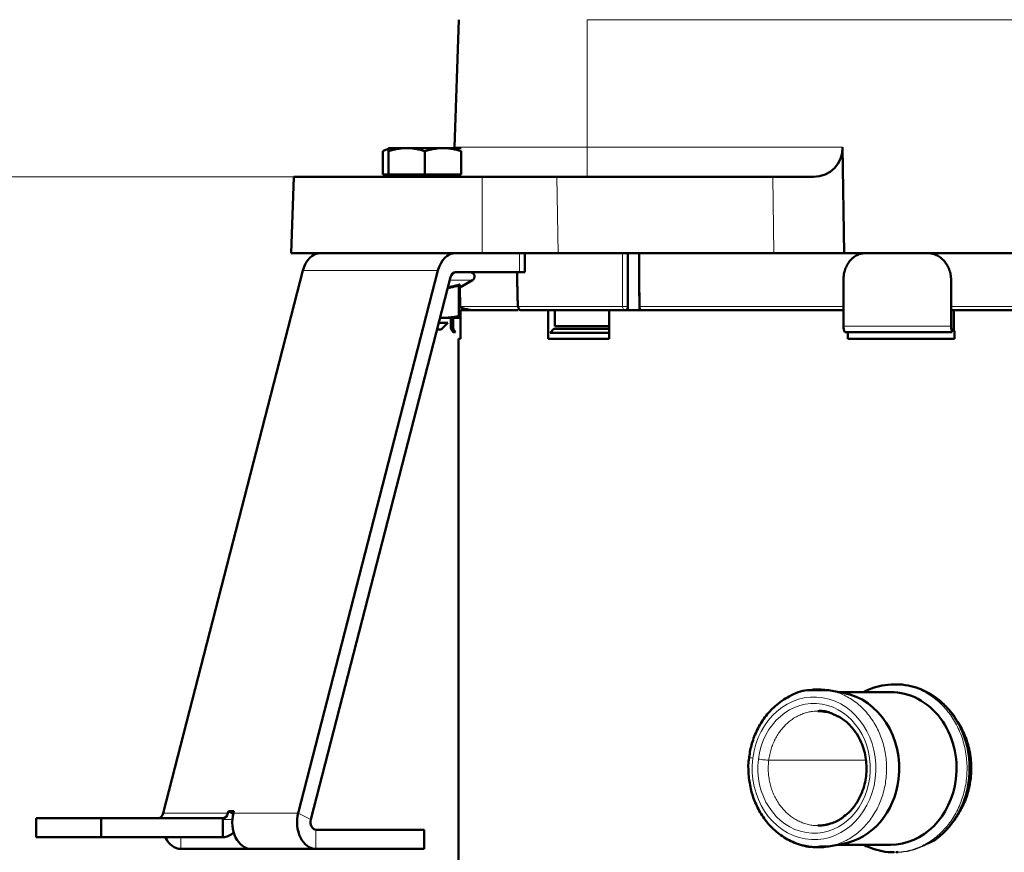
# Model space of a CAD drawing. Header units: millimetres. Extents: x 5 to 414, y 5 to 290.
# Tile 40 of 83: x 191 to 217, y 183 to 205. Entities that reach past the tile are written whole.
import ezdxf

# ---------------------------------------------------------------- set-up
doc = ezdxf.new("R2010")
doc.units = ezdxf.units.MM
doc.layers.add('1', color=7, linetype='Continuous', true_color=0xffffff)
doc.styles.add('Arial', font='Arial')
doc.dimstyles.new('DIMSTYLE_BRK_4', dxfattribs={"dimtxt": 0.18, "dimasz": 0.18, "dimexe": 0.18, "dimexo": 0.0625, "dimgap": 0.09, "dimtad": 0, "dimtih": 1, "dimtoh": 1, "dimdec": 4, "dimzin": 0, "dimdsep": 46, "dimtxsty": 'Standard', "dimcen": 0.09, "dimadec": 0, "dimazin": 0, "dimtfac": 1, "dimtdec": 4, "dimtofl": 0, "dimtmove": 0, "dimatfit": 3, "dimfxl": 1, "dimtolj": 1, "dimtzin": 0, "dimarcsym": 0})
doc.dimstyles.get("Standard").update_dxf_attribs({"dimtxt": 0.18, "dimasz": 0.18, "dimexe": 0.18, "dimexo": 0.0625, "dimgap": 0.09, "dimtad": 0, "dimtih": 1, "dimtoh": 1, "dimdec": 4, "dimzin": 0, "dimdsep": 46, "dimtxsty": 'Standard', "dimcen": 0.09, "dimadec": 0, "dimazin": 0, "dimtfac": 1, "dimtdec": 4, "dimtofl": 0, "dimtmove": 0, "dimatfit": 3, "dimfxl": 1, "dimtolj": 1, "dimtzin": 0, "dimarcsym": 0})

# ---------------------------------------------------------------- blocks, each defined once
blk = doc.blocks.new('_U4')
at = {"layer": '1', "color": 92, "lineweight": 13}
for p, q in [((188.784692, 193.48414), (188.784692, 213.927631)), ((203.673668, 205.48414), (186.784692, 205.48414)), ((198.084128, 200.98414), (186.784692, 200.98414))]:
    blk.add_line(p, q, dxfattribs=at)
at = {"layer": '1', "color": 92, "lineweight": 18}
for points in [[(188.784692, 205.48414), (187.84687, 208.984137), (189.722515, 208.984144)], [(188.784692, 200.98414), (189.722515, 197.484144), (187.84687, 197.484137)]]:
    blk.add_solid(points, dxfattribs=at)
at = {"layer": '1', "color": 1, "linetype": 'Continuous', "lineweight": 13, "insert": (188.331808, 209.700966), "char_height": 3, "attachment_point": 7, "rotation": 90, "line_spacing_factor": 0.824923, "style": 'Arial'}
blk.add_mtext('\\fArial|b0|i0;\\W1.0000;45', dxfattribs=at)
blk = doc.blocks.new('_U5')
at = {"layer": '1', "color": 92, "linetype": 'Continuous', "lineweight": 13}
for p, q in [((187.284692, 205.48414), (175.827831, 205.48414)), ((202.807705, 205.48414), (190.284692, 205.48414)), ((177.827831, 201.98414), (177.827831, 113.86414)), ((202.450841, 110.36414), (175.827831, 110.36414))]:
    blk.add_line(p, q, dxfattribs=at)
at = {"layer": '1', "color": 92}
for points in [[(178.411165, 201.98414), (177.244498, 201.98414), (177.827831, 205.48414)], [(177.244498, 113.86414), (178.411165, 113.86414), (177.827831, 110.36414)]]:
    blk.add_solid(points, dxfattribs=at)
at = {"layer": 'Defpoints', "color": 0}
for p in [(202.807705, 205.48414), (177.827831, 110.36414), (202.450841, 110.36414)]:
    blk.add_point(p, dxfattribs=at)
at = {"layer": '1', "color": 1, "lineweight": 13, "insert": (173.264831, 157.92414), "char_height": 3, "attachment_point": 2, "rotation": 90, "style": 'Arial'}
blk.add_mtext('\\A1;951', dxfattribs=at)

msp = doc.modelspace()

# ---------------------------------------------------------------- linework, layer by layer
at = {"layer": '1', "color": 7, "linetype": 'Continuous', "lineweight": 50}
for p, q in [((202.29125, 201.75622), (202.40795, 205.0981)), ((200.41732, 201.64929), (200.41732, 201.04414)), ((200.56429, 201.73414), (201.03929, 201.73414)), ((200.56429, 201.64929), (200.56429, 201.04414)), ((201.03929, 201.73414), (201.98929, 201.73414)), ((201.51429, 201.64929), (201.51429, 201.04414)), ((202.46429, 201.73414), (201.98929, 201.73414)), ((202.46429, 201.04414), (202.46429, 201.64929)), ((212.49322, 198.98414), (212.45312, 201.75622)), ((198.01429, 198.98414), (198.08413, 200.98414)), ((198.08413, 200.98414), (203.01429, 200.98414)), ((200.41732, 201.04414), (200.56429, 201.04414)), ((200.56429, 201.04414), (201.51429, 201.04414)), ((201.51429, 201.04414), (202.46429, 201.04414)), ((203.01429, 200.98414), (204.97244, 200.98414)), ((210.62585, 200.98414), (204.97244, 200.98414)), ((211.69173, 200.98414), (210.62585, 200.98414)), ((198.01429, 198.98414), (203.01429, 198.98414)), ((203.01429, 198.98414), (205.00137, 198.98414)), ((204.13561, 198.48414), (204.13561, 198.98414)), ((210.65478, 198.98414), (205.00137, 198.98414)), ((206.83134, 197.58239), (206.82637, 198.98414)), ((210.65478, 198.98414), (212.49322, 198.98414)), ((219.44617, 198.98414), (212.49322, 198.98414)), ((194.66243, 184.31294), (198.31976, 198.52355)), ((198.19797, 184.31294), (201.85529, 198.52355)), ((202.18752, 198.35254), (198.5302, 184.14192)), ((203.98916, 198.48414), (202.32042, 198.48414)), ((202.42796, 198.0811), (202.75723, 198.2712)), ((203.98916, 198.48414), (204.13561, 198.48414)), ((212.47391, 198.28414), (212.47391, 197.06669)), ((215.29147, 197.06669), (215.29147, 198.28414)), ((202.40429, 197.33273), (202.40429, 198.13727)), ((202.43003, 198.08231), (202.43876, 197.58214)), ((202.44972, 197.48414), (202.44972, 196.94527)), ((203.961, 197.48414), (202.44972, 197.48414)), ((202.54774, 197.52688), (202.54774, 197.48415)), ((203.94756, 197.58172), (203.95415, 197.58239)), ((204.73978, 196.73414), (204.73978, 197.48414)), ((204.91393, 197.48414), (204.91393, 197.06669)), ((206.33978, 197.48414), (206.33978, 196.73414)), ((206.9307, 197.48414), (206.77117, 197.48414)), ((206.83134, 197.58241), (206.83169, 197.48414)), ((212.47387, 197.48414), (206.9307, 197.48414)), ((215.36795, 197.48414), (215.29201, 197.48414)), ((215.36764, 197.48414), (215.36764, 196.94527)), ((224.63429, 197.48414), (215.36764, 197.48414)), ((201.96429, 197.28414), (201.91254, 197.28414)), ((201.96429, 197.28414), (202.41429, 197.28414)), ((202.19429, 197.28417), (202.19429, 197.06669)), ((202.25109, 197.06669), (202.25109, 197.28416)), ((201.83536, 196.98414), (201.93929, 196.98414)), ((201.8804, 197.15914), (202.11429, 197.15914)), ((201.93929, 196.98414), (202.11429, 197.15914)), ((204.8876, 196.99598), (204.84202, 196.94527)), ((204.8876, 196.99598), (206.33976, 196.99598)), ((204.91393, 197.06669), (206.33976, 197.06669)), ((202.31537, 196.91112), (202.25872, 196.91112)), ((202.39429, 196.73414), (202.39429, 169.45914)), ((202.39429, 196.73414), (202.4506, 196.73414)), ((202.4506, 196.94527), (202.44972, 196.94527)), ((202.44972, 196.94527), (202.4506, 196.94527)), ((202.4506, 196.94527), (202.4506, 196.73414)), ((206.33978, 196.73414), (204.73978, 196.73414)), ((204.84396, 196.94527), (204.79572, 196.8897)), ((204.79572, 196.8897), (206.33977, 196.8897)), ((204.84202, 196.94527), (204.84396, 196.94527)), ((212.50994, 196.91112), (215.31972, 196.91112)), ((212.58575, 196.73414), (212.58575, 196.91112)), ((212.58575, 196.73414), (215.37914, 196.73414)), ((215.36764, 196.94527), (215.37914, 196.94527)), ((215.37914, 196.94527), (215.37914, 196.73414)), ((213.85429, 187.68414), (213.80429, 187.68414)), ((212.46675, 187.46104), (212.08452, 187.52871)), ((213.70429, 187.48414), (212.33629, 187.48414)), ((196.35949, 184.31294), (196.37158, 184.35992)), ((196.37158, 184.35992), (196.49662, 184.29556)), ((196.37158, 184.35992), (196.513, 184.35992)), ((196.513, 184.35992), (196.50091, 184.31294)), ((191.34059, 184.18134), (191.34059, 183.68134)), ((193.03765, 184.18134), (191.34059, 184.18134)), ((196.2266, 184.18134), (193.03765, 184.18134)), ((193.03765, 184.18134), (193.03765, 183.68134)), ((196.2266, 183.68134), (196.2266, 184.18134)), ((201.49173, 183.87352), (198.66309, 183.87352)), ((201.49173, 183.87352), (201.49173, 183.37352)), ((193.03765, 183.68134), (191.34059, 183.68134)), ((196.2266, 183.68134), (193.03765, 183.68134)), ((196.96599, 183.37352), (195.12756, 183.37352)), ((196.96603, 183.37352), (198.66309, 183.37352)), ((201.49173, 183.37352), (198.66309, 183.37352)), ((212.08488, 183.43964), (212.46675, 183.50724)), ((212.33629, 183.48414), (213.70429, 183.48414))]:
    msp.add_line(p, q, dxfattribs=at)
at = {"layer": '1', "color": 2, "linetype": 'Continuous', "lineweight": 13}
for p, q in [((205.76429, 205.0981), (245.26429, 205.0981)), ((205.76429, 201.75622), (205.76429, 205.0981)), ((205.76429, 201.75622), (212.45312, 201.75622)), ((203.01429, 198.98414), (203.01429, 200.98414)), ((204.97244, 200.98414), (205.00137, 198.98414)), ((210.62585, 200.98414), (210.65478, 198.98414)), ((203.98916, 198.98414), (203.98916, 198.48414)), ((201.85529, 198.52355), (198.31976, 198.52355)), ((202.75723, 198.2712), (202.16653, 198.2712)), ((202.25109, 197.06669), (202.19429, 197.06669)), ((212.47391, 197.06669), (215.29147, 197.06669)), ((213.07029, 185.69871), (210.51861, 185.69871)), ((194.66243, 184.31294), (196.35949, 184.31294)), ((196.47341, 184.14192), (196.22659, 184.14192)), ((196.50091, 184.31294), (198.19797, 184.31294)), ((198.5302, 184.14192), (198.19797, 184.31294)), ((198.66309, 183.87352), (198.66309, 183.37352)), ((195.12756, 183.68133), (195.12756, 183.37352))]:
    msp.add_line(p, q, dxfattribs=at)
at = {"layer": '1', "color": 7, "linetype": 'Continuous', "lineweight": 50}
for centre, radius, start, end in [((202.70017, 198.37002), 0.11412, 300, 90), ((202.41429, 197.06669), 0.22, 180, 225)]:
    msp.add_arc(centre, radius, start, end, dxfattribs=at)
for centre, major_axis, ratio, start_param, end_param in [((211.65223, 201.78414), (-0.58694, 0.57262), 0.951819, 2.36853834, 3.90442808), ((198.78488, 198.28414), (0, -0.7), 0.707107, 3.14159265, 4.36332313), ((202.32042, 198.28414), (0, -0.7), 0.707107, 3.14159265, 4.36332313), ((202.32042, 198.28414), (0, 0.2), 0.707107, 0, 1.22173048), ((202.47056, 197.06669), (0, -0.22), 0.997564, 4.71238898, 5.49778714), ((212.59693, 197.06669), (0, 0.22), 0.559193, 1.57079633, 2.35619449), ((215.38791, 197.06669), (0, -0.22), 0.438371, 4.71238898, 5.49778714), ((212.20429, 185.48414), (0, -2), 0.866025, 1.42725491, 2.98951003), ((213.70429, 185.48414), (0, -2), 0.866025, 1.42725491, 3.14158275), ((212.20429, 185.48414), (0, -2), 0.866025, 0.1521119, 1.42725491), ((213.70429, 185.48414), (0, -2), 0.866025, 6.2831754, 7.71044021), ((194.52954, 184.38134), (0, -0.2), 0.707107, 0, 1.22173048), ((196.2266, 184.38134), (0, 0.2), 0.707107, 3.14159265, 4.36332313), ((196.96603, 184.07352), (0, 0.7), 0.707107, 1.22173048, 3.14159265), ((198.66309, 184.07352), (0, -0.7), 0.707107, 4.36332313, 6.28318531), ((198.66309, 184.07352), (0, -0.2), 0.707107, 4.36332313, 6.28318531), ((195.12756, 184.07352), (0, 0.7), 0.707107, 2.16552272, 3.14159265), ((196.2266, 184.38134), (0, -0.7), 0.707107, 0, 0.60622648)]:
    msp.add_ellipse(centre, major_axis=major_axis, ratio=ratio, start_param=start_param, end_param=end_param, dxfattribs=at)
at = {"layer": '1', "color": 2, "linetype": 'Continuous', "lineweight": 13}
for major_axis, start_param, end_param in [((0, -1.86923), 1.42725491, 4.56884756), ((0, -1.7), 1.42725491, 4.56884756), ((0, -1.86923), 4.56884756, 7.71044021), ((0, -1.7), 4.56884756, 7.71044021)]:
    msp.add_ellipse((211.70429, 185.48414), major_axis=major_axis, ratio=0.866025, start_param=start_param, end_param=end_param, dxfattribs=at)
at = {"layer": '1', "color": 7, "linetype": 'Continuous', "lineweight": 50}
for points, knots in [([(200.5628, 201.71435), (200.55954, 201.71336), (200.55629, 201.71234), (200.50737, 201.69653), (200.46218, 201.67519), (200.41732, 201.64929)], [0, 0, 0, 0, 0.06651109, 0.06651109, 1, 1, 1, 1]), ([(200.56429, 201.64929), (200.56429, 201.65573), (200.56429, 201.66191), (200.56429, 201.67073), (200.56429, 201.6736), (200.56429, 201.67917), (200.56429, 201.68188), (200.56429, 201.69498), (200.56429, 201.70403), (200.56429, 201.71878), (200.56429, 201.72449), (200.56429, 201.73215), (200.56429, 201.73414), (200.56429, 201.73414)], [0, 0, 0, 0, 0.12512336, 0.12512336, 0.18768504, 0.18768504, 0.25024672, 0.25024672, 0.50049344, 0.50049344, 0.75074017, 0.75074017, 1, 1, 1, 1]), ([(201.03929, 201.73414), (200.99882, 201.73414), (200.95861, 201.73214), (200.87865, 201.72441), (200.8389, 201.71867), (200.72026, 201.69653), (200.64199, 201.67519), (200.56429, 201.64929)], [0, 0, 0, 0, 0.25, 0.25, 0.5, 0.5, 1, 1, 1, 1]), ([(201.03929, 201.73414), (201.04936, 201.73414), (201.05946, 201.73402), (201.07462, 201.73365), (201.07968, 201.73349), (201.08978, 201.73312), (201.115, 201.73204), (201.14012, 201.73019), (201.20019, 201.72437), (201.23998, 201.71863), (201.35862, 201.69646), (201.43678, 201.67513), (201.51429, 201.64929)], [0, 0, 0, 0, 0.0625, 0.0625, 0.09375, 0.09375, 0.125, 0.25, 0.25, 0.5, 0.5, 1, 1, 1, 1]), ([(201.2321, 201.71046), (201.23405, 201.71078), (201.23599, 201.71109), (201.28369, 201.71878), (201.32958, 201.72449), (201.42169, 201.73217), (201.46791, 201.73414), (201.51429, 201.73414)], [0, 0, 0, 0, 0.02077787, 0.02077787, 0.51038893, 0.51038893, 1, 1, 1, 1]), ([(201.79991, 201.70989), (201.7975, 201.71029), (201.7951, 201.71068), (201.74692, 201.71851), (201.70072, 201.72432), (201.64818, 201.72873), (201.64234, 201.72919), (201.63066, 201.73005), (201.61316, 201.73125), (201.59567, 201.73217), (201.56074, 201.73365), (201.53749, 201.73414), (201.51429, 201.73414)], [0, 0, 0, 0, 0.0256379, 0.0256379, 0.51281895, 0.51281895, 0.57371658, 0.57371658, 0.63461421, 0.75640948, 0.75640948, 1, 1, 1, 1]), ([(201.98929, 201.73414), (201.94882, 201.73414), (201.90861, 201.73214), (201.82865, 201.72441), (201.7889, 201.71867), (201.67026, 201.69653), (201.59199, 201.67519), (201.51429, 201.64929)], [0, 0, 0, 0, 0.25, 0.25, 0.5, 0.5, 1, 1, 1, 1]), ([(201.98929, 201.73414), (201.99936, 201.73414), (202.00946, 201.73402), (202.02462, 201.73365), (202.02968, 201.73349), (202.03978, 201.73312), (202.065, 201.73204), (202.09012, 201.73019), (202.15019, 201.72437), (202.18998, 201.71863), (202.30862, 201.69646), (202.38678, 201.67513), (202.46429, 201.64929)], [0, 0, 0, 0, 0.0625, 0.0625, 0.09375, 0.09375, 0.125, 0.25, 0.25, 0.5, 0.5, 1, 1, 1, 1]), ([(202.28841, 201.73128), (202.28133, 201.73045), (202.27428, 201.72944), (202.24755, 201.72495), (202.22797, 201.72029), (202.20849, 201.71442)], [0, 0, 0, 0, 0.26346237, 0.26346237, 1, 1, 1, 1]), ([(201.49174, 200.98414), (201.51733, 200.98414), (201.56853, 200.9866), (201.64462, 200.99763), (201.7193, 201.01591), (201.76868, 201.03315), (201.79338, 201.04319), (201.79436, 201.04359)], [0, 0, 0, 0, 0.24744819, 0.49489638, 0.74234457, 0.98979276, 1, 1, 1, 1]), ([(213.06011, 198.98414), (213.04057, 198.98414), (213.02121, 198.983), (212.98285, 198.97852), (212.96385, 198.97517), (212.92619, 198.9663), (212.90753, 198.96076), (212.88443, 198.95245), (212.87982, 198.95072), (212.87063, 198.94711), (212.86603, 198.94523), (212.85234, 198.9394), (212.84333, 198.93526), (212.81666, 198.92211), (212.78205, 198.90258), (212.74929, 198.87918), (212.72543, 198.86015), (212.7176, 198.85356), (212.70602, 198.84331), (212.70219, 198.83982), (212.69459, 198.83274), (212.69081, 198.82913), (212.67219, 198.81085), (212.65803, 198.79546), (212.6311, 198.7632), (212.61834, 198.74632), (212.59422, 198.7111), (212.58286, 198.69275), (212.56955, 198.66886), (212.56693, 198.66403), (212.56179, 198.65429), (212.55926, 198.64937), (212.55187, 198.63455), (212.54716, 198.62456), (212.53369, 198.59428), (212.51747, 198.55304), (212.50467, 198.51011), (212.49636, 198.47727), (212.49381, 198.46622), (212.48915, 198.4439), (212.48703, 198.4326), (212.48141, 198.39869), (212.4758, 198.35322), (212.47391, 198.30725), (212.47391, 198.28414)], [0, 0, 0, 0, 0.0625, 0.0625, 0.125, 0.125, 0.1875, 0.1875, 0.203125, 0.203125, 0.21875, 0.21875, 0.25, 0.25, 0.3125, 0.375, 0.375, 0.40625, 0.40625, 0.421875, 0.421875, 0.4375, 0.4375, 0.5, 0.5, 0.5625, 0.5625, 0.625, 0.625, 0.640625, 0.640625, 0.65625, 0.65625, 0.6875, 0.6875, 0.75, 0.8125, 0.8125, 0.84375, 0.84375, 0.875, 0.875, 0.9375, 1, 1, 1, 1]), ([(215.29147, 198.28414), (215.29147, 198.30725), (215.28942, 198.35322), (215.28334, 198.39869), (215.27725, 198.4326), (215.27496, 198.4439), (215.26991, 198.46622), (215.26714, 198.47727), (215.25816, 198.51011), (215.2443, 198.55304), (215.22677, 198.59428), (215.21223, 198.62456), (215.20715, 198.63455), (215.19917, 198.64937), (215.19645, 198.65429), (215.1909, 198.66403), (215.18808, 198.66886), (215.17374, 198.69275), (215.1615, 198.7111), (215.13556, 198.74632), (215.12185, 198.7632), (215.09295, 198.79546), (215.07777, 198.81085), (215.05784, 198.82913), (215.0538, 198.83274), (215.04567, 198.83982), (215.04157, 198.84331), (215.0292, 198.85356), (215.02082, 198.86015), (214.99535, 198.87918), (214.96044, 198.90258), (214.92366, 198.92211), (214.89536, 198.93526), (214.8858, 198.9394), (214.87129, 198.94523), (214.86643, 198.94711), (214.8567, 198.95072), (214.85182, 198.95245), (214.82739, 198.96076), (214.80769, 198.9663), (214.76799, 198.97517), (214.74799, 198.97852), (214.70768, 198.983), (214.68738, 198.98414), (214.66692, 198.98414)], [0, 0, 0, 0, 0.0625, 0.125, 0.125, 0.15625, 0.15625, 0.1875, 0.1875, 0.25, 0.3125, 0.3125, 0.34375, 0.34375, 0.359375, 0.359375, 0.375, 0.375, 0.4375, 0.4375, 0.5, 0.5, 0.5625, 0.5625, 0.578125, 0.578125, 0.59375, 0.59375, 0.625, 0.625, 0.6875, 0.75, 0.75, 0.78125, 0.78125, 0.796875, 0.796875, 0.8125, 0.8125, 0.875, 0.875, 0.9375, 0.9375, 1, 1, 1, 1]), ([(202.40429, 198.13727), (202.33224, 198.11405), (202.25959, 198.09499), (202.16386, 198.07788), (202.14154, 198.07444), (202.11913, 198.07159)], [0, 0, 0, 0, 0.76764381, 0.76764381, 1, 1, 1, 1]), ([(202.12035, 198.08863), (202.14313, 198.09151), (202.16587, 198.09502), (202.19771, 198.10075), (202.20687, 198.10249), (202.22515, 198.10616), (202.25252, 198.11192), (202.27975, 198.11845), (202.33403, 198.13244), (202.36997, 198.14301), (202.40572, 198.15459)], [0, 0, 0, 0, 0.23624039, 0.23624039, 0.33171034, 0.33171034, 0.4271803, 0.6181202, 0.6181202, 1, 1, 1, 1]), ([(202.40572, 198.15459), (202.40868, 198.15554), (202.4114, 198.15629), (202.41449, 198.15692), (202.41509, 198.15704), (202.41625, 198.15723), (202.41792, 198.15747), (202.41937, 198.15757), (202.42069, 198.15757), (202.4211, 198.15756), (202.42188, 198.15749), (202.42224, 198.15744), (202.42324, 198.15725), (202.42379, 198.15706), (202.42467, 198.15655), (202.425, 198.15624), (202.42544, 198.15549), (202.42554, 198.15507), (202.42553, 198.15459)], [0, 0, 0, 0, 0.25, 0.25, 0.3125, 0.3125, 0.375, 0.5, 0.5, 0.5625, 0.5625, 0.625, 0.625, 0.75, 0.75, 0.875, 0.875, 1, 1, 1, 1]), ([(202.42553, 198.15459), (202.4252, 198.13152), (202.42489, 198.11257), (202.42454, 198.09288), (202.42445, 198.08778), (202.42432, 198.08086), (202.42429, 198.07904), (202.42429, 198.07897), (202.42429, 198.07897), (202.42429, 198.07897)], [0, 0, 0, 0, 0.49681726, 0.49681726, 0.7452259, 0.7452259, 0.99363453, 0.99363453, 1, 1, 1, 1]), ([(202.43875, 197.5824), (202.43884, 197.57539), (202.44875, 197.56181), (202.48966, 197.54246), (202.5484, 197.52558), (202.6115, 197.51215), (202.66278, 197.50253), (202.69252, 197.49707), (202.70487, 197.49412), (202.70894, 197.49316), (202.7123, 197.49201), (202.71298, 197.49176), (202.7133, 197.49163), (202.71352, 197.49154), (202.71372, 197.49145), (202.714, 197.49133), (202.71451, 197.49109), (202.71629, 197.49008), (202.71616, 197.48977), (202.71582, 197.48959), (202.7157, 197.48957)], [0, 0, 0, 0, 0.24109642, 0.46915952, 0.67117759, 0.83417561, 0.94522827, 0.97726606, 0.9867282, 0.9915999, 0.99211956, 0.99229602, 0.99237155, 0.99244398, 0.99251839, 0.99259951, 0.99279523, 0.99337184, 0.99868862, 1, 1, 1, 1]), ([(203.95415, 197.58239), (203.95435, 197.56953), (203.95944, 197.54362), (203.97998, 197.51101), (204.01028, 197.48923), (204.03416, 197.48414), (204.04598, 197.48414)], [0, 0, 0, 0, 0.2499955, 0.49999399, 0.7499955, 1, 1, 1, 1]), ([(204.04598, 197.48414), (204.18778, 197.48414), (204.5385, 197.48414), (205.2057, 197.48414), (205.9741, 197.48414), (206.53988, 197.48414), (206.77117, 197.48414)], [0, 0, 0, 0, 0.19687118, 0.46217138, 0.78743253, 1, 1, 1, 1]), ([(206.77117, 197.48414), (206.77891, 197.48414), (206.79456, 197.48923), (206.81442, 197.51101), (206.82787, 197.54362), (206.8312, 197.56953), (206.83134, 197.5824)], [0, 0, 0, 0, 0.24999993, 0.49999991, 0.74999993, 1, 1, 1, 1]), ([(207.21035, 197.48414), (207.19813, 197.48414), (207.15971, 197.48414), (207.07797, 197.48414), (206.99186, 197.48414), (206.94598, 197.48414), (206.9307, 197.48414)], [0, 0, 0, 0, 0.19424715, 0.50520363, 0.81620697, 1, 1, 1, 1]), ([(202.40429, 197.33273), (202.36762, 197.32516), (202.33095, 197.3183), (202.25762, 197.30628), (202.22095, 197.30113), (202.14762, 197.29275), (202.11095, 197.28954), (202.03762, 197.28523), (202.00095, 197.28414), (201.96429, 197.28414)], [0, 0, 0, 0, 0.25, 0.25, 0.5, 0.5, 0.75, 0.75, 1, 1, 1, 1]), ([(202.41429, 197.33273), (202.41429, 197.33304), (202.41406, 197.33328), (202.41339, 197.33353), (202.4131, 197.33359), (202.41243, 197.33367), (202.41205, 197.33369), (202.41118, 197.33369), (202.41069, 197.33367), (202.40961, 197.33359), (202.40846, 197.33347), (202.40715, 197.33327), (202.40577, 197.33303), (202.40504, 197.33289), (202.40429, 197.33273)], [0, 0, 0, 0, 0.25, 0.25, 0.375, 0.375, 0.5, 0.5, 0.625, 0.625, 0.75, 0.875, 0.875, 1, 1, 1, 1]), ([(202.41429, 197.28414), (202.41429, 197.28422), (202.41429, 197.28531), (202.41429, 197.28955), (202.41429, 197.29277), (202.41429, 197.30115), (202.41429, 197.30631), (202.41429, 197.31531), (202.41429, 197.32014), (202.41429, 197.3254), (202.41429, 197.329), (202.41429, 197.33084), (202.41429, 197.33273)], [0, 0, 0, 0, 0.24339646, 0.24339646, 0.49559764, 0.49559764, 0.74779882, 0.74779882, 0.87389941, 0.9369497, 0.9369497, 1, 1, 1, 1]), ([(202.41483, 197.2958), (202.41679, 197.29617), (202.41876, 197.29655), (202.4306, 197.29889), (202.44047, 197.30106), (202.45035, 197.30342)], [0, 0, 0, 0, 0.16607063, 0.16607063, 1, 1, 1, 1]), ([(213.8044, 187.68414), (213.69584, 187.68389), (213.49636, 187.66415), (213.23304, 187.5943), (213.0864, 187.52378), (213.02645, 187.48943)], [0, 0, 0, 0, 0.39872118, 0.74743394, 1, 1, 1, 1]), ([(214.70166, 183.52123), (214.75065, 183.54244), (214.90455, 183.62027), (215.12735, 183.8167), (215.36444, 184.09258), (215.55061, 184.40863), (215.73109, 184.86511), (215.82389, 185.4914), (215.70926, 186.2387), (215.43731, 186.7881), (215.13466, 187.14625), (214.83653, 187.39706), (214.50647, 187.56995), (214.16098, 187.66525), (213.96153, 187.68395), (213.8544, 187.68414)], [0, 0, 0, 0, 0.02991456, 0.09715706, 0.16254032, 0.22651074, 0.29032545, 0.41734222, 0.54435999, 0.67099537, 0.73268866, 0.79733489, 0.88548043, 0.93946645, 1, 1, 1, 1]), ([(211.64559, 187.52928), (211.60619, 187.53174), (211.40197, 187.53379), (211.06441, 187.39241), (210.6904, 187.14349), (210.41139, 186.83616), (210.20777, 186.50183), (210.06983, 186.14541), (210.02043, 185.89939), (210.00571, 185.77686)], [0, 0, 0, 0, 0.04766775, 0.24945506, 0.42660668, 0.57986136, 0.72452265, 0.86701971, 1, 1, 1, 1]), ([(212.0843, 187.52875), (212.07929, 187.52963), (211.95831, 187.55043), (211.81508, 187.55794), (211.67778, 187.54684), (211.65749, 187.54479)], [0, 0, 0, 0, 0.03553821, 0.8572309, 1, 1, 1, 1]), ([(212.06317, 186.95405), (212.03894, 186.95974), (212.01458, 186.96463), (211.94804, 186.97574), (211.90567, 186.98037), (211.844, 186.9836), (211.82479, 186.98412), (211.80557, 186.98414)], [0, 0, 0, 0, 0.28596017, 0.28596017, 0.77772314, 0.77772314, 1, 1, 1, 1]), ([(212.2136, 186.89735), (212.3041, 186.86399), (212.47644, 186.77384), (212.69378, 186.57141), (212.85531, 186.34346), (212.96411, 186.11604), (213.05575, 185.82275), (213.09519, 185.44705), (213.02729, 184.98982), (212.864, 184.62485), (212.66894, 184.37048), (212.54656, 184.26841), (212.48818, 184.22835)], [0, 0, 0, 0, 0.09913806, 0.2017118, 0.28981175, 0.36385904, 0.43321142, 0.5672129, 0.69532649, 0.84061776, 0.92922769, 1, 1, 1, 1]), ([(215.46648, 186.7037), (215.47731, 186.68689), (215.48791, 186.66991), (215.53268, 186.59595), (215.56465, 186.53725), (215.60885, 186.44628), (215.62296, 186.41548), (215.6398, 186.37634), (215.64313, 186.36849), (215.64969, 186.35275), (215.65939, 186.3291), (215.66866, 186.30532), (215.69866, 186.22577), (215.71969, 186.16122), (215.75594, 186.03032), (215.77116, 185.96397), (215.78957, 185.8631), (215.79497, 185.82925), (215.80194, 185.77813), (215.80515, 185.75249), (215.80793, 185.72671), (215.80969, 185.7095), (215.81052, 185.70087), (215.81757, 185.62322), (215.82067, 185.55443), (215.82078, 185.41731), (215.81777, 185.34897), (215.8057, 185.21274), (215.79662, 185.14485), (215.78141, 185.06027), (215.77655, 185.03492), (215.77125, 185.0096), (215.76762, 184.99273), (215.76576, 184.9843), (215.75622, 184.94229), (215.74787, 184.90903), (215.72069, 184.81024), (215.69974, 184.74573), (215.65233, 184.61933), (215.62587, 184.55745), (215.58203, 184.46662), (215.55907, 184.4217), (215.53453, 184.37755), (215.52199, 184.3556), (215.51776, 184.3483), (215.50923, 184.33376), (215.50493, 184.32653), (215.49226, 184.3055), (215.48379, 184.29179), (215.47519, 184.27822)], [0, 0, 0, 0, 0.02407813, 0.02407813, 0.10380706, 0.10380706, 0.14367152, 0.14367152, 0.15363763, 0.15363763, 0.16360375, 0.18353598, 0.18353598, 0.2632649, 0.2632649, 0.34299382, 0.34299382, 0.38285828, 0.38285828, 0.40279051, 0.41275663, 0.41275663, 0.42272274, 0.42272274, 0.50245166, 0.50245166, 0.58218059, 0.58218059, 0.66190951, 0.66190951, 0.68184174, 0.69180785, 0.69180785, 0.70177397, 0.70177397, 0.74163843, 0.74163843, 0.82136735, 0.82136735, 0.90109627, 0.90109627, 0.94096073, 0.96089296, 0.96089296, 0.97085908, 0.97085908, 0.98082519, 0.98082519, 1, 1, 1, 1]), ([(210.00571, 185.77686), (210.00432, 185.77025), (209.97783, 185.6398), (209.98223, 185.37445), (210.02559, 184.99424), (210.13793, 184.62546), (210.30986, 184.28194), (210.54203, 183.97526), (210.83635, 183.7132), (211.19786, 183.51614), (211.55361, 183.41423), (211.78085, 183.42245), (211.86432, 183.43322)], [0, 0, 0, 0, 0.00567328, 0.1118896, 0.21812022, 0.32593663, 0.4353921, 0.54652803, 0.66181851, 0.78715533, 0.92282346, 1, 1, 1, 1]), ([(212.48818, 184.22835), (212.46713, 184.20887), (212.36214, 184.11976), (212.21925, 184.0592), (212.10121, 184.02597), (212.08275, 184.02121)], [0, 0, 0, 0, 0.17878209, 0.87180763, 1, 1, 1, 1]), ([(211.803, 183.98414), (211.82629, 183.98411), (211.84959, 183.98481), (211.91531, 183.98882), (211.95765, 183.99382), (212.02769, 184.00613), (212.05556, 184.01211), (212.08323, 184.01913)], [0, 0, 0, 0, 0.24745992, 0.24745992, 0.69902913, 0.69902913, 1, 1, 1, 1]), ([(211.39164, 183.47372), (211.44614, 183.45849), (211.6165, 183.42053), (211.85, 183.40829), (212.02582, 183.42919), (212.08444, 183.43957)], [0, 0, 0, 0, 0.24105343, 0.74508569, 1, 1, 1, 1]), ([(213.02597, 183.47044), (213.08681, 183.43997), (213.23738, 183.37481), (213.49759, 183.30303), (213.69704, 183.28433), (213.80417, 183.28415)], [0, 0, 0, 0, 0.24977009, 0.60343827, 1, 1, 1, 1])]:
    msp.add_open_spline(points, degree=3, knots=knots, dxfattribs=at)
for points, degree in [([(202.28547, 201.68418), (202.28848, 201.70809), (202.29041, 201.73213), (202.29125, 201.75622)], 3), ([(207.13103, 197.48414), (207.12931, 197.98414), (207.12759, 198.48414), (207.12589, 198.98414)], 3), ([(207.12589, 198.98414), (207.12748, 198.51689), (207.12909, 198.04964), (207.1307, 197.5824)], 3), ([(203.9268, 198.48413), (203.94756, 197.58171)], 1), ([(207.1307, 197.5824), (207.13087, 197.56953), (207.13529, 197.54362), (207.1531, 197.51101), (207.17939, 197.48923), (207.2001, 197.48414), (207.21035, 197.48414)], 3), ([(201.96429, 197.28414), (201.94748, 197.28414), (201.93068, 197.28437), (201.91388, 197.28483)], 3), ([(213.80402, 187.68414), (213.78529, 187.68413), (213.76655, 187.68381), (213.74782, 187.68317)], 3), ([(213.90817, 187.68326), (213.89012, 187.68385), (213.87207, 187.68414), (213.85402, 187.68414)], 3), ([(212.08456, 187.5287), (211.64559, 187.52928)], 1), ([(213.07226, 187.51527), (213.05378, 187.50639), (213.03542, 187.49718), (213.0172, 187.48763)], 3), ([(211.80373, 186.98414), (212.02382, 187.00607), (212.2136, 186.89735)], 2), ([(211.86432, 183.43322), (212.0849, 183.43965)], 1), ([(213.75041, 183.28503), (213.76845, 183.28444), (213.7865, 183.28414), (213.80455, 183.28415)], 3), ([(213.85417, 183.28415), (213.87313, 183.28419), (213.89201, 183.28454), (213.91084, 183.28521)], 3)]:
    msp.add_open_spline(points, degree=degree, dxfattribs=at)
at = {"layer": '1', "color": 2, "linetype": 'Continuous', "lineweight": 13}
for points, knots in [([(202.29124, 201.75622), (202.29125, 201.75622), (202.29683, 201.75622), (202.31911, 201.75622), (202.33581, 201.75622), (202.38015, 201.75622), (202.4078, 201.75622), (202.47379, 201.75622), (202.51212, 201.75622), (202.59911, 201.75622), (202.64776, 201.75622), (202.75492, 201.75622), (202.81342, 201.75622), (202.9397, 201.75622), (203.00749, 201.75622), (203.15169, 201.75622), (203.22811, 201.75622), (203.38884, 201.75622), (203.47316, 201.75622), (203.64887, 201.75622), (203.74027, 201.75622), (203.92927, 201.75622), (204.02687, 201.75622), (204.22734, 201.75622), (204.33021, 201.75622), (204.54022, 201.75622), (204.64736, 201.75622), (204.86488, 201.75622), (204.97526, 201.75622), (205.1982, 201.75622), (205.31076, 201.75622), (205.53698, 201.75622), (205.65063, 201.75622), (205.76429, 201.75622)], [0, 0, 0, 0, 0.0625, 0.0625, 0.125, 0.125, 0.1875, 0.1875, 0.25, 0.25, 0.3125, 0.3125, 0.375, 0.375, 0.4375, 0.4375, 0.5, 0.5, 0.5625, 0.5625, 0.625, 0.625, 0.6875, 0.6875, 0.75, 0.75, 0.8125, 0.8125, 0.875, 0.875, 0.9375, 0.9375, 1, 1, 1, 1]), ([(205.76429, 201.75622), (205.76429, 201.73064), (205.76429, 201.67956), (205.76429, 201.6039), (205.76429, 201.52991), (205.76429, 201.45825), (205.76429, 201.3896), (205.76429, 201.32457), (205.76429, 201.26378), (205.76429, 201.20778), (205.76429, 201.15709), (205.76429, 201.11217), (205.76429, 201.07344), (205.76429, 201.04125), (205.76429, 201.01591), (205.76429, 200.99763), (205.76429, 200.98662), (205.76429, 200.98414), (205.76429, 200.98415)], [0, 0, 0, 0, 0.06252461, 0.12504921, 0.18757382, 0.25009843, 0.31262304, 0.37514764, 0.43767225, 0.50019686, 0.56272147, 0.62524607, 0.68777068, 0.75029529, 0.81281989, 0.8753445, 0.93786911, 1, 1, 1, 1]), ([(206.68609, 198.98414), (206.68708, 198.70297), (206.68871, 198.23572), (206.69035, 197.76847), (206.691, 197.58239)], [0, 0, 0, 0, 0.60175883, 1, 1, 1, 1]), ([(203.93337, 198.48413), (203.93601, 198.36963), (203.94294, 198.06905), (203.94986, 197.76847), (203.95415, 197.58239)], [0, 0, 0, 0, 0.38093719, 1, 1, 1, 1]), ([(203.92497, 197.5824), (203.75598, 197.5824), (203.35276, 197.5824), (202.85717, 197.5824), (202.51503, 197.5824), (202.43875, 197.5824), (202.43875, 197.5824)], [0, 0, 0, 0, 0.17244233, 0.44829489, 0.72414744, 1, 1, 1, 1]), ([(203.95415, 197.58239), (204.03442, 197.58239), (204.28277, 197.58239), (204.82274, 197.58239), (205.53473, 197.58239), (206.21187, 197.58239), (206.56974, 197.58239), (206.691, 197.58239)], [0, 0, 0, 0, 0.11096067, 0.33326886, 0.66673114, 0.88903933, 1, 1, 1, 1]), ([(206.691, 197.58239), (206.6988, 197.58216), (206.71876, 197.58179), (206.75662, 197.5816), (206.7967, 197.58179), (206.82092, 197.58217), (206.83134, 197.5824)], [0, 0, 0, 0, 0.25000003, 0.50000004, 0.75000003, 1, 1, 1, 1]), ([(206.691, 197.58239), (206.69118, 197.56953), (206.69562, 197.54362), (206.71355, 197.51101), (206.74, 197.48923), (206.76085, 197.48414), (206.77117, 197.48414)], [0, 0, 0, 0, 0.25000007, 0.50000009, 0.75000007, 1, 1, 1, 1]), ([(212.46839, 197.5824), (211.89439, 197.5824), (210.98388, 197.5824), (209.7944, 197.5824), (208.53138, 197.5824), (207.66607, 197.5824), (207.1307, 197.5824)], [0, 0, 0, 0, 0.28185711, 0.46143008, 0.64100305, 1, 1, 1, 1]), ([(225.78684, 197.5824), (225.69599, 197.5824), (224.71887, 197.5824), (222.85548, 197.5824), (220.23209, 197.5824), (218.10363, 197.5824), (216.46735, 197.5824), (215.67521, 197.5824), (215.291, 197.5824)], [0, 0, 0, 0, 0.02508566, 0.2697984, 0.51451114, 0.75922388, 0.88163103, 1, 1, 1, 1]), ([(215.68995, 185.16943), (215.70779, 185.31194), (215.71915, 185.60101), (215.66261, 186.03013), (215.53466, 186.43827), (215.34021, 186.80973), (215.08673, 187.13026), (214.78397, 187.38753), (214.44356, 187.57165), (214.11122, 187.66626), (213.89527, 187.68414), (213.80402, 187.68414)], [0, 0, 0, 0, 0.11452458, 0.22904916, 0.34357374, 0.45809832, 0.5726229, 0.68714748, 0.80167206, 0.91619664, 1, 1, 1, 1]), ([(215.73995, 185.16943), (215.74887, 185.24069), (215.75475, 185.31245), (215.76041, 185.45629), (215.76018, 185.52837), (215.7536, 185.67216), (215.74725, 185.74387), (215.72849, 185.88622), (215.71608, 185.95686), (215.68533, 186.09641), (215.66699, 186.1653), (215.62454, 186.3007), (215.60044, 186.36719), (215.54671, 186.49712), (215.51708, 186.56057), (215.45257, 186.68379), (215.4177, 186.74358), (215.34304, 186.85891), (215.30326, 186.91446), (215.21917, 187.02079), (215.17487, 187.07157), (215.08216, 187.16787), (215.03376, 187.21339), (214.93333, 187.29873), (214.88129, 187.33856), (214.7741, 187.41212), (214.71894, 187.44586), (214.60601, 187.50694), (214.54825, 187.53428), (214.43069, 187.58228), (214.37088, 187.60295), (214.24981, 187.63742), (214.18854, 187.65122), (214.06512, 187.67181), (214.00298, 187.67861), (213.92985, 187.68245), (213.91901, 187.68291), (213.90817, 187.68326)], [0, 0, 0, 0, 0.05822755, 0.05822755, 0.11645511, 0.11645511, 0.17468266, 0.17468266, 0.23291021, 0.23291021, 0.29113777, 0.29113777, 0.34936532, 0.34936532, 0.40759287, 0.40759287, 0.46582043, 0.46582043, 0.52404798, 0.52404798, 0.58227553, 0.58227553, 0.64050309, 0.64050309, 0.69873064, 0.69873064, 0.75695819, 0.75695819, 0.81518575, 0.81518575, 0.8734133, 0.8734133, 0.93164085, 0.93164085, 0.98986841, 0.98986841, 1, 1, 1, 1]), ([(213.58592, 185.18825), (213.60269, 185.32224), (213.61338, 185.59403), (213.56022, 185.99749), (213.43992, 186.38122), (213.25709, 186.73048), (213.01877, 187.03184), (212.73411, 187.27373), (212.41867, 187.44435), (212.19518, 187.50913), (212.0843, 187.52875)], [0, 0, 0, 0, 0.12567945, 0.25135891, 0.37703836, 0.50271782, 0.62839727, 0.75407673, 0.87975618, 1, 1, 1, 1]), ([(211.80557, 186.98414), (211.78228, 186.98417), (211.75898, 186.98347), (211.69327, 186.97946), (211.65093, 186.97446), (211.56687, 186.95969), (211.52516, 186.94993), (211.44276, 186.92572), (211.40208, 186.91128), (211.32213, 186.87786), (211.28287, 186.85888), (211.20615, 186.81658), (211.16869, 186.79325), (211.09592, 186.74246), (211.06062, 186.71501), (210.99252, 186.65623), (210.95972, 186.62491), (210.89694, 186.55871), (210.86695, 186.52383), (210.81009, 186.45084), (210.78321, 186.41274), (210.73282, 186.33366), (210.70931, 186.2927), (210.66587, 186.2083), (210.64594, 186.16488), (210.60988, 186.07597), (210.59374, 186.0305), (210.56539, 185.93794), (210.55319, 185.89085), (210.53284, 185.79553), (210.52469, 185.7473), (210.51861, 185.69871)], [0, 0, 0, 0, 0.03766841, 0.03766841, 0.10640638, 0.10640638, 0.17514435, 0.17514435, 0.24388232, 0.24388232, 0.31262029, 0.31262029, 0.38135826, 0.38135826, 0.45009623, 0.45009623, 0.5188342, 0.5188342, 0.58757217, 0.58757217, 0.65631015, 0.65631015, 0.72504812, 0.72504812, 0.79378609, 0.79378609, 0.86252406, 0.86252406, 0.93126203, 0.93126203, 1, 1, 1, 1]), ([(210.0041, 185.77712), (210.00291, 185.77594), (210.00633, 185.77216), (210.03682, 185.7634), (210.07862, 185.75546), (210.10214, 185.75153)], [0, 0, 0, 0, 0.25146199, 0.62573099, 1, 1, 1, 1]), ([(210.51861, 185.69871), (210.51253, 185.65013), (210.50851, 185.6012), (210.50466, 185.50313), (210.50482, 185.45398), (210.5093, 185.35595), (210.51363, 185.30705), (210.52642, 185.21), (210.53488, 185.16183), (210.55584, 185.06669), (210.56835, 185.01971), (210.59729, 184.9274), (210.61373, 184.88206), (210.65036, 184.79347), (210.67057, 184.75021), (210.71455, 184.6662), (210.73832, 184.62543), (210.78923, 184.5468), (210.81635, 184.50892), (210.87368, 184.43643), (210.90389, 184.4018), (210.9671, 184.33614), (211.0001, 184.30511), (211.06858, 184.24692), (211.10405, 184.21977), (211.17714, 184.16961), (211.21475, 184.1466), (211.29175, 184.10496), (211.33113, 184.08632), (211.41129, 184.05359), (211.45206, 184.0395), (211.53461, 184.016), (211.57639, 184.00659), (211.66053, 183.99255), (211.70291, 183.98791), (211.76457, 183.98468), (211.78378, 183.98416), (211.803, 183.98414)], [0, 0, 0, 0, 0.05730002, 0.05730002, 0.11460005, 0.11460005, 0.17190007, 0.17190007, 0.22920009, 0.22920009, 0.28650011, 0.28650011, 0.34380014, 0.34380014, 0.40110016, 0.40110016, 0.45840018, 0.45840018, 0.51570021, 0.51570021, 0.57300023, 0.57300023, 0.63030025, 0.63030025, 0.68760028, 0.68760028, 0.7449003, 0.7449003, 0.80220032, 0.80220032, 0.85950034, 0.85950034, 0.91680037, 0.91680037, 0.97410039, 0.97410039, 1, 1, 1, 1]), ([(212.08444, 183.43957), (212.14171, 183.44971), (212.3136, 183.49004), (212.5899, 183.60554), (212.89236, 183.81665), (213.15335, 184.09184), (213.36283, 184.42053), (213.51275, 184.7901), (213.56915, 185.05426), (213.58592, 185.18825)], [0, 0, 0, 0, 0.07610579, 0.23008815, 0.38407052, 0.53805289, 0.69203526, 0.84601763, 1, 1, 1, 1]), ([(213.80455, 183.28415), (213.838, 183.28415), (213.99615, 183.28897), (214.27713, 183.33833), (214.63058, 183.48608), (214.95228, 183.71061), (215.22987, 184.0033), (215.45267, 184.3529), (215.61212, 184.74597), (215.67211, 185.02693), (215.68995, 185.16943)], [0, 0, 0, 0, 0.0369071, 0.1744918, 0.3120765, 0.4496612, 0.5872459, 0.7248306, 0.8624153, 1, 1, 1, 1]), ([(213.91075, 183.28511), (213.92546, 183.28561), (213.94016, 183.28631), (214.01711, 183.29101), (214.07922, 183.29834), (214.2025, 183.32), (214.26367, 183.33432), (214.38452, 183.36983), (214.44419, 183.39101), (214.56144, 183.44002), (214.61903, 183.46785), (214.73155, 183.5299), (214.7865, 183.56412), (214.89322, 183.6386), (214.94499, 183.67887), (215.04487, 183.76507), (215.09298, 183.81101), (215.18506, 183.9081), (215.22904, 183.95926), (215.31244, 184.06631), (215.35186, 184.1222), (215.42577, 184.23817), (215.46026, 184.29825), (215.52397, 184.42203), (215.55319, 184.48573), (215.60608, 184.61612), (215.62976, 184.68282), (215.67133, 184.81857), (215.68923, 184.88763), (215.71908, 185.02743), (215.73103, 185.09818), (215.73995, 185.16943)], [0, 0, 0, 0, 0.01657769, 0.01657769, 0.08682214, 0.08682214, 0.15706659, 0.15706659, 0.22731104, 0.22731104, 0.29755549, 0.29755549, 0.36779994, 0.36779994, 0.43804439, 0.43804439, 0.50828885, 0.50828885, 0.5785333, 0.5785333, 0.64877775, 0.64877775, 0.7190222, 0.7190222, 0.78926665, 0.78926665, 0.8595111, 0.8595111, 0.92975555, 0.92975555, 1, 1, 1, 1])]:
    msp.add_open_spline(points, degree=3, knots=knots, dxfattribs=at)
for points in [[(210.24718, 185.72732), (210.26948, 185.7236), (210.31976, 185.71608), (210.399, 185.70657), (210.47038, 185.7002), (210.5056, 185.69871), (210.51861, 185.69871)], [(213.60291, 183.29647), (213.65192, 183.29045), (213.70114, 183.28664), (213.75041, 183.28503)]]:
    msp.add_open_spline(points, degree=3, dxfattribs=at)

# ---------------------------------------------------------------- dimensions: what is measured, and where the dimension line sits
at = {"layer": '1', "color": 1, "linetype": 'Continuous', "lineweight": 13}
for base, p1, p2, dimstyle, override, picture, middle in [((188.78469, 200.98414), (203.67367, 205.48414), (198.08413, 200.98414), 'Standard', {"dimtxt": 3, "dimasz": 3.5, "dimexe": 2, "dimexo": 0, "dimgap": 1.5, "dimtad": 1, "dimtih": 0, "dimtoh": 0, "dimdec": 3, "dimlfac": 10, "dimzin": 8, "dimdsep": 44, "dimlunit": 2, "dimtxsty": 'Arial', "dimsah": 1, "dimse1": 0, "dimse2": 0, "dimsd1": 0, "dimsd2": 0, "dimclrd": 92, "dimclre": 92, "dimclrt": 1, "dimtol": 0, "dimtm": -0.1, "dimtfac": 0.5, "dimtdec": 3, "dimtofl": 1, "dimtmove": 0, "dimtzin": 8, "dimlwd": 13, "dimlwe": 13}, '_U4', (188.78469, 219.78314)), ((177.82783, 110.36414), (202.8077, 205.48414), (202.45084, 110.36414), 'DIMSTYLE_BRK_4', {"dimtxt": 3, "dimasz": 3.5, "dimexe": 2, "dimexo": 0, "dimgap": 1.5, "dimtad": 1, "dimtih": 0, "dimtoh": 0, "dimdec": 0, "dimlfac": 10, "dimzin": 8, "dimdsep": 44, "dimlunit": 2, "dimtxsty": 'Arial', "dimsah": 1, "dimse1": 0, "dimse2": 0, "dimsd1": 0, "dimsd2": 0, "dimclrd": 92, "dimclre": 92, "dimclrt": 1, "dimtol": 0, "dimtm": -0.1, "dimtfac": 0.5, "dimtdec": 3, "dimtofl": 1, "dimtmove": 0, "dimtzin": 8, "dimlwd": 13, "dimlwe": 13}, '_U5', (177.82783, 157.92414))]:
    dim = msp.add_linear_dim(base=base, p1=p1, p2=p2, angle=90, dimstyle=dimstyle, override=override, dxfattribs=at)
    dim.commit()
    dim.dimension.update_dxf_attribs({"geometry": picture, "text_midpoint": middle, "dimtype": 160})

doc.saveas('drawing.dxf')
